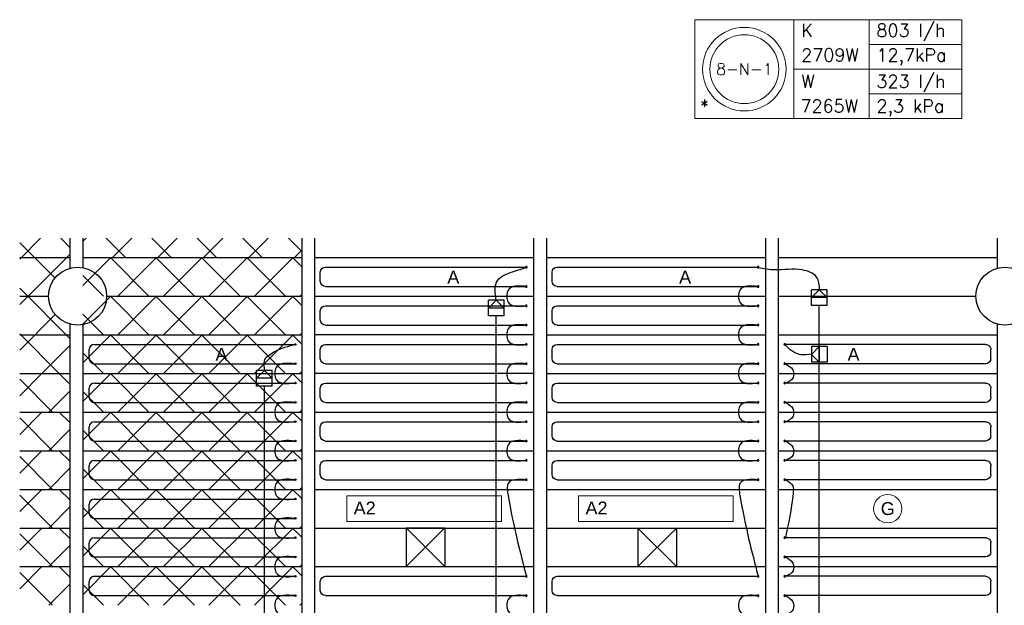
# Model space of a CAD drawing. Extents: x 2603 to 314299, y -540804 to -201914.
# Tile 13 of 15: x 143656 to 151301, y -245465 to -240920. Entities that reach past the tile are written whole.
import ezdxf
from ezdxf.enums import TextEntityAlignment as Align

# ---------------------------------------------------------------- set-up
doc = ezdxf.new("R2010")
doc.units = 0
doc.header["$LTSCALE"] = 25
for name, color, linetype in [('000Vermogens2', 7, 'CONTINUOUS'), ('KP-bandraster', 5, 'CONTINUOUS'), ('KP-koppelingen', 6, 'CONTINUOUS'), ('KP-leidingen(aanvoer)', 5, 'CONTINUOUS'), ('KP-Lucht aanvoer', 6, 'CONTINUOUS'), ('KP-panelen', 1, 'CONTINUOUS'), ('KP-registers', 4, 'CONTINUOUS'), ('KP-slangen', 7, 'CONTINUOUS'), ('KP-tekst', 7, 'CONTINUOUS')]:
    doc.layers.add(name, color=color, linetype=linetype)
for name, color, linetype, lineweight in [('KP-Aluminium', 8, 'CONTINUOUS', 18), ('KP-Registers-nieuw', 3, 'CONTINUOUS', 25), ('KP-Verlichting', 2, 'CONTINUOUS', 18)]:
    doc.layers.add(name, color=color, linetype=linetype, lineweight=lineweight)
doc.styles.add('arial', font='ARIAL.TTF')
doc.styles.add('VERWOL-1', font='ROMANS.SHX')
pattern_1 = [(45, (0, 0), (-176.7767, 176.7767), []), (135, (0, 0), (-176.7767, -176.7767), [])]

# ---------------------------------------------------------------- blocks, each defined once
blk = doc.blocks.new('Register A')
at = {"layer": 'KP-registers', "linetype": 'Continuous'}
for p, q in [((50, 115), (50, 185)), ((90, 225), (1644, 225)), ((90, 75), (1644, 75))]:
    blk.add_line(p, q, dxfattribs=at)
for centre in [(1650, 225), (1650, 75)]:
    blk.add_circle(centre, 6, dxfattribs=at)
for centre, start, end in [((90, 185), 90, 180), ((90, 115), 180, 270)]:
    blk.add_arc(centre, 40, start, end, dxfattribs=at)
blk = doc.blocks.new('Register nieuw')
at = {"layer": 'KP-Registers-nieuw', "linetype": 'Continuous'}
for p, q in [((-90, -75), (-1644, -75)), ((-50, -185), (-50, -115)), ((-90, -225), (-1644, -225))]:
    blk.add_line(p, q, dxfattribs=at)
for centre in [(-1650, -75), (-1650, -225)]:
    blk.add_circle(centre, 6, dxfattribs=at)
for centre, start, end in [((-90, -115), 0, 90), ((-90, -185), 270, 0)]:
    blk.add_arc(centre, 40, start, end, dxfattribs=at)

msp = doc.modelspace()

# ---------------------------------------------------------------- hatches: boundary and pattern name
at = {"layer": 'KP-Aluminium', "linetype": 'Continuous'}
h = msp.add_hatch(dxfattribs=at)
h.set_pattern_fill('ANSI37', color=256, scale=2000, style=0)
h.set_pattern_definition(pattern_1)
h.paths.add_polyline_path([(145846, -242615.5), (144146, -242615.5), (144146, -242765.5), (145846, -242765.5)])
h.paths.add_polyline_path([(144046, -242615.5), (143656, -242615.5), (143656, -242765.5), (144046, -242765.5)])
h.paths.add_polyline_path([(144046, -242848.6), (144046, -242765.5), (143656, -242765.5), (143656, -243065.5), (143881, -243065.5, -0.337188)])
h.paths.add_polyline_path([(143881, -243065.5), (143656, -243065.5), (143656, -243365.5), (144046, -243365.5), (144046, -243282.3, -0.337188)])
h.paths.add_polyline_path([(144046, -243365.5), (143656, -243365.5), (143656, -243665.5), (144046, -243665.5)])
h = msp.add_hatch(dxfattribs=at)
h.set_pattern_fill('ANSI37', color=256, scale=2000, style=0)
h.set_pattern_definition([(45, (-3600, 300), (-176.7767, 176.7767), []), (135, (-3600, 300), (-176.7767, -176.7767), [])])
h.paths.add_polyline_path([(145846, -242765.5), (144146, -242765.5), (144146, -243065.5), (145846, -243065.5)])
h = msp.add_hatch(dxfattribs=at)
h.set_pattern_fill('ANSI37', color=256, scale=2000, style=0)
h.set_pattern_definition([(45, (-3600, 1e-10), (-176.7767, 176.7767), []), (135, (-3600, 1e-10), (-176.7767, -176.7767), [])])
h.paths.add_polyline_path([(145846, -243065.5), (144146, -243065.5), (144146, -243365.5), (145846, -243365.5)])
h = msp.add_hatch(dxfattribs=at)
h.set_pattern_fill('ANSI37', color=256, scale=2000, style=0)
h.set_pattern_definition([(45, (-3600, -300), (-176.7767, 176.7767), []), (135, (-3600, -300), (-176.7767, -176.7767), [])])
h.paths.add_polyline_path([(145846, -243365.5), (144146, -243365.5), (144146, -243665.5), (145846, -243665.5)])
h = msp.add_hatch(dxfattribs=at)
h.set_pattern_fill('ANSI37', color=256, scale=2000, style=0)
h.set_pattern_definition(pattern_1)
h.paths.add_polyline_path([(144046, -243665.5), (143656, -243665.5), (143656, -243965.5), (144046, -243965.5)])
h = msp.add_hatch(dxfattribs=at)
h.set_pattern_fill('ANSI37', color=256, scale=2000, style=0)
h.set_pattern_definition([(45, (-3600, -600), (-176.7767, 176.7767), []), (135, (-3600, -600), (-176.7767, -176.7767), [])])
h.paths.add_polyline_path([(145846, -243665.5), (144146, -243665.5), (144146, -243965.5), (145846, -243965.5)])
h = msp.add_hatch(dxfattribs=at)
h.set_pattern_fill('ANSI37', color=256, scale=2000, style=0)
h.set_pattern_definition([(45, (0, -300), (-176.7767, 176.7767), []), (135, (0, -300), (-176.7767, -176.7767), [])])
h.paths.add_polyline_path([(144046, -243965.5), (143656, -243965.5), (143656, -244265.5), (144046, -244265.5)])
h = msp.add_hatch(dxfattribs=at)
h.set_pattern_fill('ANSI37', color=256, scale=2000, style=0)
h.set_pattern_definition([(45, (-3600, -900), (-176.7767, 176.7767), []), (135, (-3600, -900), (-176.7767, -176.7767), [])])
h.paths.add_polyline_path([(145846, -243965.5), (144146, -243965.5), (144146, -244265.5), (145846, -244265.5)])
h = msp.add_hatch(dxfattribs=at)
h.set_pattern_fill('ANSI37', color=256, scale=2000, style=0)
h.set_pattern_definition([(45, (0, -600), (-176.7767, 176.7767), []), (135, (0, -600), (-176.7767, -176.7767), [])])
h.paths.add_polyline_path([(144046, -244265.5), (143656, -244265.5), (143656, -244565.5), (144046, -244565.5)])
h = msp.add_hatch(dxfattribs=at)
h.set_pattern_fill('ANSI37', color=256, scale=2000, style=0)
h.set_pattern_definition([(45, (-3600, -1200), (-176.7767, 176.7767), []), (135, (-3600, -1200), (-176.7767, -176.7767), [])])
h.paths.add_polyline_path([(145846, -244265.5), (144146, -244265.5), (144146, -244565.5), (145846, -244565.5)])
h = msp.add_hatch(dxfattribs=at)
h.set_pattern_fill('ANSI37', color=256, scale=2000, style=0)
h.set_pattern_definition([(45, (1e-10, -900), (-176.7767, 176.7767), []), (135, (1e-10, -900), (-176.7767, -176.7767), [])])
h.paths.add_polyline_path([(144046, -244565.5), (143656, -244565.5), (143656, -244865.5), (144046, -244865.5)])
h = msp.add_hatch(dxfattribs=at)
h.set_pattern_fill('ANSI37', color=256, scale=2000, style=0)
h.set_pattern_definition([(45, (-3600, -1500), (-176.7767, 176.7767), []), (135, (-3600, -1500), (-176.7767, -176.7767), [])])
h.paths.add_polyline_path([(145846, -244565.5), (144146, -244565.5), (144146, -244865.5), (145846, -244865.5)])
h = msp.add_hatch(dxfattribs=at)
h.set_pattern_fill('ANSI37', color=256, scale=2000, style=0)
h.set_pattern_definition([(45, (0, -1200), (-176.7767, 176.7767), []), (135, (0, -1200), (-176.7767, -176.7767), [])])
h.paths.add_polyline_path([(144046, -244865.5), (143656, -244865.5), (143656, -245165.5), (144046, -245165.5)])
h = msp.add_hatch(dxfattribs=at)
h.set_pattern_fill('ANSI37', color=256, scale=2000, style=0)
h.set_pattern_definition([(45, (-3600, -1800), (-176.7767, 176.7767), []), (135, (-3600, -1800), (-176.7767, -176.7767), [])])
h.paths.add_polyline_path([(145846, -244865.5), (144146, -244865.5), (144146, -245165.5), (145846, -245165.5)])
h = msp.add_hatch(dxfattribs=at)
h.set_pattern_fill('ANSI37', color=256, scale=2000, style=0)
h.set_pattern_definition([(45, (-3e-11, -1500), (-176.7767, 176.7767), []), (135, (-3e-11, -1500), (-176.7767, -176.7767), [])])
h.paths.add_polyline_path([(144046, -245165.5), (143656, -245165.5), (143656, -245465.5), (144046, -245465.5)])
h = msp.add_hatch(dxfattribs=at)
h.set_pattern_fill('ANSI37', color=256, scale=2000, style=0)
h.set_pattern_definition([(45, (-3600, -2100), (-176.7767, 176.7767), []), (135, (-3600, -2100), (-176.7767, -176.7767), [])])
h.paths.add_polyline_path([(145846, -245165.5), (144146, -245165.5), (144146, -245465.5), (145846, -245465.5)])

# ---------------------------------------------------------------- linework, layer by layer
at = {"layer": '000Vermogens2', "linetype": 'Continuous', "lineweight": 0}
for p, q in [((148898.9, -240919.6), (148898.9, -241687.5)), ((148898.9, -240919.6), (150971.7, -240919.6)), ((149666.7, -240919.6), (149666.7, -241687.5)), ((150252, -241303.6), (150252, -240919.6)), ((150971.7, -240919.6), (150971.7, -241687.5)), ((150252, -241111.6), (150971.7, -241111.6)), ((149666.7, -241303.6), (150971.7, -241303.6)), ((150252, -241303.6), (150252, -241687.5)), ((150252, -241495.5), (150971.7, -241495.5)), ((148898.9, -241687.5), (150971.7, -241687.5))]:
    msp.add_line(p, q, dxfattribs=at)
for radius in [324.2, 267.6]:
    msp.add_circle((149282.8, -241303.6), radius, dxfattribs=at)
at = {"layer": 'KP-bandraster', "linetype": 'Continuous'}
for p, q in [((144046, -242615.5), (144046, -242848.6)), ((144146, -242615.5), (144146, -242844.1)), ((145846, -242615.5), (145846, -250116)), ((145946, -242615.5), (145946, -250116)), ((147646, -242615.5), (147646, -250116)), ((147746, -242615.5), (147746, -250116)), ((149446, -242615.5), (149446, -250116)), ((149546, -242615.5), (149546, -250116)), ((151246, -242615.5), (151246, -242848.6)), ((144046, -243282.3), (144046, -249448.6)), ((144146, -243286.9), (144146, -249444.1)), ((151246, -243282.3), (151246, -250115.6))]:
    msp.add_line(p, q, dxfattribs=at)
for centre in [(144106, -243065.5), (151306, -243065.5)]:
    msp.add_circle(centre, 225, dxfattribs=at)
at = {"layer": 'KP-koppelingen', "linetype": 'Continuous'}
for p, q in [((149803.6, -243137.8), (149803.6, -243016.2)), ((149925.3, -243016.2), (149803.6, -243016.2)), ((149803.6, -243077), (149864.5, -243016.2)), ((149864.5, -243016.2), (149925.3, -243077.1)), ((149925.3, -243137.9), (149925.3, -243016.2)), ((147295.5, -243219.7), (147295.5, -243098.1)), ((147417.2, -243098.1), (147295.5, -243098.1)), ((147295.5, -243158.9), (147356.3, -243098.1)), ((147356.3, -243098.1), (147417.1, -243158.9)), ((147417.1, -243219.7), (147417.2, -243098.1)), ((149925.3, -243077.1), (149803.6, -243077)), ((147417.1, -243158.9), (147295.5, -243158.9)), ((149925.3, -243137.9), (149803.6, -243137.8)), ((147417.1, -243219.7), (147295.5, -243219.7)), ((149803.7, -243457.5), (149803.6, -243579.2)), ((149803.6, -243518.4), (149864.5, -243457.6)), ((149925.3, -243457.6), (149803.7, -243457.5)), ((149864.5, -243457.6), (149864.4, -243579.2)), ((149925.3, -243457.6), (149925.2, -243579.2)), ((149864.4, -243579.2), (149803.6, -243518.4)), ((145495.5, -243763.4), (145495.5, -243641.8)), ((145617.2, -243641.8), (145495.5, -243641.8)), ((145495.5, -243702.6), (145556.3, -243641.8)), ((145556.3, -243641.8), (145617.1, -243702.6)), ((145617.1, -243763.5), (145617.2, -243641.8)), ((149925.2, -243579.2), (149803.6, -243579.2)), ((145617.1, -243702.6), (145495.5, -243702.6)), ((145617.1, -243763.5), (145495.5, -243763.4))]:
    msp.add_line(p, q, dxfattribs=at)
at = {"layer": 'KP-leidingen(aanvoer)', "linetype": 'Continuous'}
for p, q in [((149864.4, -248004.8), (149864.4, -243137.9)), ((147356.3, -248004.3), (147356.3, -243219.7)), ((145556.3, -248004.3), (145556.3, -243763.5))]:
    msp.add_line(p, q, dxfattribs=at)
at = {"layer": 'KP-Lucht aanvoer', "linetype": 'Continuous'}
for p, q in [((146656, -244865.4), (146656, -245165.4)), ((146656, -244865.4), (146956, -244865.4)), ((146956, -244865.4), (146656, -245165.4)), ((146956, -245165.4), (146656, -244865.4)), ((146956, -244865.4), (146956, -245165.4)), ((148455.9, -244865.5), (148455.9, -245165.5)), ((148455.9, -244865.5), (148755.9, -244865.5)), ((148755.9, -244865.5), (148455.9, -245165.5)), ((148755.9, -245165.5), (148455.9, -244865.5)), ((148755.9, -244865.5), (148755.9, -245165.5)), ((146656, -245165.4), (146956, -245165.4)), ((148455.9, -245165.5), (148755.9, -245165.5))]:
    msp.add_line(p, q, dxfattribs=at)
at = {"layer": 'KP-panelen', "linetype": 'Continuous'}
for p, q in [((143656, -242765.5), (144046, -242765.5)), ((144146, -242765.5), (145846, -242765.5)), ((145946, -242765.5), (147646, -242765.5)), ((147746, -242765.5), (149446, -242765.5)), ((149546, -242765.5), (151246, -242765.5)), ((143656, -243065.5), (143881, -243065.5)), ((144331, -243065.5), (145846, -243065.5)), ((145946, -243065.5), (147646, -243065.5)), ((147746, -243065.5), (149446, -243065.5)), ((149546, -243065.5), (151081, -243065.5)), ((143656, -243365.5), (144046, -243365.5)), ((144146, -243365.5), (145846, -243365.5)), ((147646, -243365.5), (145946, -243365.5)), ((147746, -243365.5), (149446, -243365.5)), ((149546, -243365.5), (151246, -243365.5)), ((143656, -243665.5), (144046, -243665.5)), ((144146, -243665.5), (145846, -243665.5)), ((147646, -243665.5), (145946, -243665.5)), ((147746, -243665.5), (149446, -243665.5)), ((149546, -243665.5), (151246, -243665.5)), ((143656, -243965.5), (144046, -243965.5)), ((144146, -243965.5), (145846, -243965.5)), ((145946, -243965.5), (147646, -243965.5)), ((147746, -243965.5), (149446, -243965.5)), ((149546, -243965.5), (151246, -243965.5)), ((143656, -244265.5), (144046, -244265.5)), ((144146, -244265.5), (145846, -244265.5)), ((145946, -244265.5), (147646, -244265.5)), ((147746, -244265.5), (149446, -244265.5)), ((149546, -244265.5), (151246, -244265.5)), ((143656, -244565.5), (144046, -244565.5)), ((144146, -244565.5), (145846, -244565.5)), ((145946, -244565.5), (147646, -244565.5)), ((147746, -244565.5), (149446, -244565.5)), ((149546, -244565.5), (151246, -244565.5)), ((143656, -244865.5), (144046, -244865.5)), ((144146, -244865.5), (145846, -244865.5)), ((145946, -244865.5), (147646, -244865.5)), ((147746, -244865.5), (149446, -244865.5)), ((149546, -244865.5), (151246, -244865.5)), ((143656, -245165.5), (144046, -245165.5)), ((144146, -245165.5), (145846, -245165.5)), ((145946, -245165.5), (147646, -245165.5)), ((147746, -245165.5), (149446, -245165.5)), ((149546, -245165.5), (151246, -245165.5))]:
    msp.add_line(p, q, dxfattribs=at)
at = {"layer": 'KP-slangen', "linetype": 'Continuous'}
for points in [[(147355.2, -243102.7), (147367.6, -242942.1), (147481.9, -242877.3), (147599.3, -242840.2)], [(149868.6, -243016.6), (149843.8, -242917.8), (149732.6, -242862.2), (149519.4, -242862.2), (149392.7, -242846.8)], [(147590, -242990.5), (147448.3, -243019.4), (147448.3, -243112.2), (147590, -243140.5)], [(149390, -242990.5), (149248.3, -243019.4), (149248.3, -243112.2), (149390, -243140.5)], [(147590, -243290.5), (147448.3, -243319.4), (147448.3, -243412.2), (147590, -243440.5)], [(149390, -243290.5), (149248.3, -243319.4), (149248.3, -243412.2), (149390, -243440.5)], [(145560.7, -243644.9), (145556, -243569.2), (145630.2, -243498.2), (145800.7, -243438.3)], [(149806.8, -243516.8), (149720.2, -243519.9), (149636.8, -243479.8), (149593.5, -243439.6)], [(145790, -243590.5), (145648.3, -243619.4), (145648.3, -243712.2), (145790, -243740.5)], [(147590, -243590.5), (147448.3, -243619.4), (147448.3, -243712.2), (147590, -243740.5)], [(149390, -243590.5), (149248.3, -243619.4), (149248.3, -243712.2), (149390, -243740.5)], [(149602, -243590.5), (149658.3, -243638.2), (149661.2, -243697.9), (149602, -243740.5)], [(145790, -243890.5), (145648.3, -243919.4), (145648.3, -244012.2), (145790, -244040.5)], [(147590, -243890.5), (147448.3, -243919.4), (147448.3, -244012.2), (147590, -244040.5)], [(149390, -243890.5), (149248.3, -243919.4), (149248.3, -244012.2), (149390, -244040.5)], [(149602, -243890.5), (149658.3, -243938.2), (149661.2, -243997.9), (149602, -244040.5)], [(145790, -244190.5), (145648.3, -244219.4), (145648.3, -244312.2), (145790, -244340.5)], [(147590, -244190.5), (147448.3, -244219.4), (147448.3, -244312.2), (147590, -244340.5)], [(149390, -244190.5), (149248.3, -244219.4), (149248.3, -244312.2), (149390, -244340.5)], [(149602, -244190.5), (149658.3, -244238.2), (149661.2, -244297.9), (149602, -244340.5)], [(145790, -244490.5), (145648.3, -244519.4), (145648.3, -244612.2), (145790, -244640.5)], [(147590, -244490.5), (147448.3, -244519.4), (147448.3, -244612.2), (147590, -245240.5)], [(149390, -244490.5), (149248.3, -244519.4), (149248.3, -244612.2), (149390, -245240.5)], [(149602, -244490.5), (149658.3, -244538.2), (149661.2, -244597.9), (149602, -244940.5)], [(145790, -244790.5), (145648.3, -244819.4), (145648.3, -244912.2), (145790, -244940.5)], [(145790, -245090.5), (145648.3, -245119.4), (145648.3, -245212.2), (145790, -245240.5)], [(149602, -245090.5), (149658.3, -245138.2), (149661.2, -245197.9), (149602, -245240.5)], [(145790, -245390.5), (145648.3, -245419.4), (145648.3, -245512.2), (145790, -245540.5)], [(147590, -245390.5), (147448.3, -245419.4), (147448.3, -245512.2), (147590, -245540.5)], [(149390, -245390.5), (149248.3, -245419.4), (149248.3, -245512.2), (149390, -245540.5)], [(149602, -245390.5), (149658.3, -245438.2), (149661.2, -245497.9), (149602, -245540.5)]]:
    msp.add_spline(points, degree=3, dxfattribs=at)
at = {"layer": 'KP-Verlichting', "linetype": 'Continuous'}
for p, q in [((146196, -244615.5), (147396, -244615.5)), ((146196, -244615.5), (146196, -244815.5)), ((147396, -244615.5), (147396, -244815.5)), ((147996, -244615.5), (149196, -244615.5)), ((147996, -244615.5), (147996, -244815.5)), ((149196, -244615.5), (149196, -244815.5)), ((146196, -244815.5), (147396, -244815.5)), ((147996, -244815.5), (149196, -244815.5))]:
    msp.add_line(p, q, dxfattribs=at)
msp.add_circle((150396, -244715.5), 110, dxfattribs=at)

# ---------------------------------------------------------------- block references
at = {"layer": 'KP-registers', "linetype": 'Continuous'}
for p in [(144146, -243665.5), (144146, -243965.5), (144146, -244265.5), (144146, -244565.5), (144146, -244865.5), (144146, -245165.5), (144146, -245465.5)]:
    msp.add_blockref('Register A', p, dxfattribs=at)
at = {"layer": 'KP-registers', "linetype": 'Continuous', "xscale": -1, "rotation": 2.222222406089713e-11}
for p in [(151246, -243665.5), (151246, -243965.5), (151246, -244265.5), (151246, -244565.5), (151246, -245165.5), (151246, -245465.5)]:
    msp.add_blockref('Register A', p, dxfattribs=at)
at = {"layer": 'KP-Registers-nieuw', "linetype": 'Continuous', "xscale": -1}
for p in [(145940, -242765.5), (147740, -242765.5), (145940, -243065.5), (147740, -243065.5), (145940, -243365.5), (147740, -243365.5), (145940, -243665.5), (147740, -243665.5), (145940, -243965.5), (147740, -243965.5), (145940, -244265.5), (147740, -244265.5), (145940, -245165.5), (147740, -245165.5)]:
    msp.add_blockref('Register nieuw', p, dxfattribs=at)

# ---------------------------------------------------------------- texts
at = {"layer": '000Vermogens2', "linetype": 'Continuous', "lineweight": 0, "style": 'VERWOL-1'}
for s, p in [('K', (149724.5, -241051.7)), ('803 l/h', (150308.2, -241051.7)), ('2709W', (149724.5, -241243.7)), ('12,7kPa', (150308.2, -241243.7)), ('W', (149724.5, -241448)), ('323 l/h', (150308.2, -241448)), ('*', (148938.6, -241640)), ('7265W', (149718.4, -241640)), ('2,3 kPa', (150308.2, -241640))]:
    msp.add_text(s, height=100, dxfattribs=at).set_placement(p)
msp.add_text('8-N-1', height=90, dxfattribs=at).set_placement((149282.8, -241303.6), align=Align.MIDDLE_CENTER)
at = {"layer": 'KP-tekst', "linetype": 'Continuous', "char_height": 100, "attachment_point": 5, "style": 'arial'}
for insert in [(147022.9, -242917.6), (148822.9, -242917.6), (145222.9, -243517.6), (150130.5, -243517.6)]:
    msp.add_mtext('\\A1;A', dxfattribs=dict(at, insert=insert))
at = {"layer": 'KP-Verlichting', "linetype": 'Continuous', "char_height": 100, "attachment_point": 5, "style": 'arial'}
for s, insert in [('\\A1;A2', (146334.7, -244710.4)), ('\\A1;A2', (148134.7, -244710.4)), ('\\A1;G', (150396, -244715.5))]:
    msp.add_mtext(s, dxfattribs=dict(at, insert=insert))

doc.saveas('drawing.dxf')
